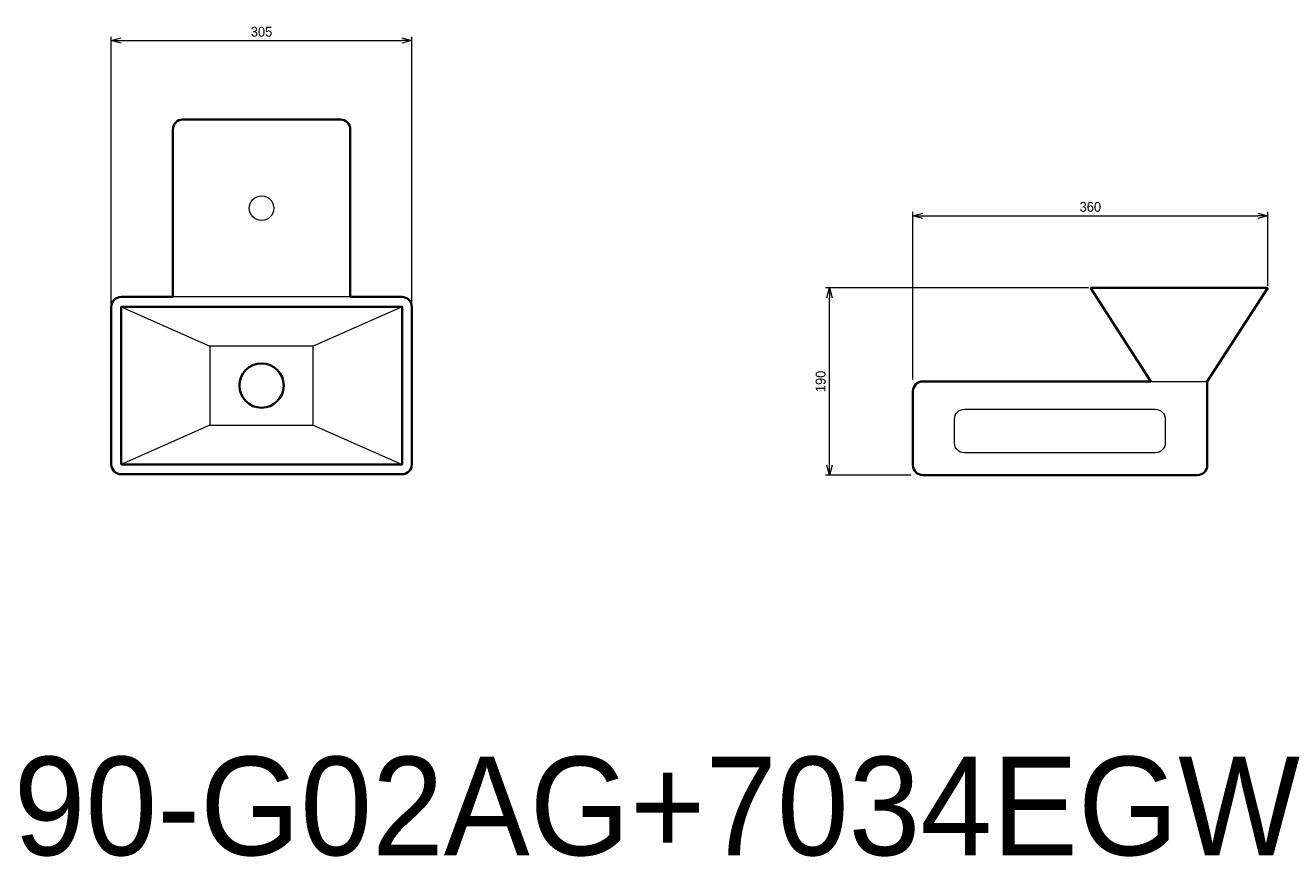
# Model space of a CAD drawing. Header units: millimetres. Extents: x 647 to 1931, y 192 to 1037.
import ezdxf

# ---------------------------------------------------------------- set-up
doc = ezdxf.new("R2010")
doc.units = ezdxf.units.MM
doc.header["$LTSCALE"] = 0.3
for name, color, linetype, lineweight in [('実線', 3, 'Continuous', 35), ('寸法', 2, 'Continuous', 18), ('寸法 @ 4', 2, 'Continuous', 18), ('細線', 7, 'Continuous', 18)]:
    doc.layers.add(name, color=color, linetype=linetype, lineweight=lineweight)
doc.styles.add('MS Pゴシック', font='txt')
doc.styles.get("Standard").update_dxf_attribs({"font": 'txt.shx', "bigfont": 'bigfont.shx'})
doc.dimstyles.new('MyDim S＝1：4', dxfattribs={"dimtxt": 2.5, "dimasz": 2.5, "dimexe": 1, "dimexo": 0.5, "dimgap": 1, "dimtad": 3, "dimdsep": 46, "dimtxsty": 'MS Pゴシック', "dimblk": 'OPEN30', "dimcen": 0, "dimclrd": 256, "dimclre": 256, "dimclrt": 256, "dimazin": 2, "dimtfac": 1, "dimtmove": 0, "dimatfit": 3, "dimldrblk": 'OPEN30', "dimfxl": 1, "dimlwd": 18, "dimlwe": 18, "dimarcsym": 0})

# ---------------------------------------------------------------- blocks, each defined once
blk = doc.blocks.new('_Open30')
at = {"color": 0, "lineweight": -2}
for p, q in [((-1, 0.27), (0, 0)), ((0, 0), (-1, -0.27)), ((0, 0), (-1, 0))]:
    blk.add_line(p, q, dxfattribs=at)
blk = doc.blocks.new('*D10')
at = {"layer": 'Defpoints', "color": 0, "transparency": 16777216}
for p in [(1462.9, 770.6), (1727.6, 770.6), (1547.6, 580.6)]:
    blk.add_point(p, dxfattribs=at)
at = {"layer": '寸法', "lineweight": 18, "transparency": 16777216}
for p, q in [((1725.6, 770.6), (1458.9, 770.6)), ((1462.9, 590.6), (1462.9, 760.6)), ((1545.6, 580.6), (1458.9, 580.6))]:
    blk.add_line(p, q, dxfattribs=at)
at = {"layer": '寸法', "lineweight": 18, "transparency": 16777216, "xscale": 10, "yscale": 10, "zscale": 10}
for p, rotation in [((1462.9, 770.6), 90), ((1462.9, 580.6), 270)]:
    blk.add_blockref('_Open30', p, dxfattribs=dict(at, rotation=rotation))
at = {"layer": '寸法', "transparency": 16777216, "insert": (1453.9, 675.6), "char_height": 10, "attachment_point": 5, "rotation": 90, "style": 'MS Pゴシック'}
blk.add_mtext('190', dxfattribs=at)
blk = doc.blocks.new('*D11')
at = {"layer": 'Defpoints', "color": 0, "transparency": 16777216}
for p in [(1907.6, 843.7), (1907.6, 770.6), (1547.6, 675.6)]:
    blk.add_point(p, dxfattribs=at)
at = {"layer": '寸法', "lineweight": 18, "transparency": 16777216}
for p, q in [((1547.6, 677.6), (1547.6, 847.7)), ((1907.6, 772.6), (1907.6, 847.7)), ((1557.6, 843.7), (1897.6, 843.7))]:
    blk.add_line(p, q, dxfattribs=at)
at = {"layer": '寸法', "lineweight": 18, "transparency": 16777216, "xscale": 10, "yscale": 10, "zscale": 10, "rotation": 180}
blk.add_blockref('_Open30', (1547.6, 843.7), dxfattribs=at)
at = {"layer": '寸法', "lineweight": 18, "transparency": 16777216, "xscale": 10, "yscale": 10, "zscale": 10}
blk.add_blockref('_Open30', (1907.6, 843.7), dxfattribs=at)
at = {"layer": '寸法', "transparency": 16777216, "insert": (1727.6, 852.7), "char_height": 10, "attachment_point": 5, "style": 'MS Pゴシック'}
blk.add_mtext('360', dxfattribs=at)
blk = doc.blocks.new('*D12')
at = {"layer": 'Defpoints', "color": 0, "transparency": 16777216}
for p in [(1039, 1021.4), (734, 751.4), (1039, 751.4)]:
    blk.add_point(p, dxfattribs=at)
at = {"layer": '寸法', "lineweight": 18, "transparency": 16777216}
for p, q in [((734, 753.4), (734, 1025.4)), ((744, 1021.4), (1029, 1021.4)), ((1039, 753.4), (1039, 1025.4))]:
    blk.add_line(p, q, dxfattribs=at)
at = {"layer": '寸法', "lineweight": 18, "transparency": 16777216, "xscale": 10, "yscale": 10, "zscale": 10, "rotation": 180}
blk.add_blockref('_Open30', (734, 1021.4), dxfattribs=at)
at = {"layer": '寸法', "lineweight": 18, "transparency": 16777216, "xscale": 10, "yscale": 10, "zscale": 10}
blk.add_blockref('_Open30', (1039, 1021.4), dxfattribs=at)
at = {"layer": '寸法', "transparency": 16777216, "insert": (886.5, 1030.4), "char_height": 10, "attachment_point": 5, "style": 'MS Pゴシック'}
blk.add_mtext('305', dxfattribs=at)

msp = doc.modelspace()

# ---------------------------------------------------------------- linework, layer by layer
at = {"layer": '実線'}
for p, q in [((966.548, 941.392), (806.548, 941.392)), ((796.548, 761.392), (796.548, 931.392)), ((976.548, 761.392), (976.548, 931.392)), ((1727.618, 770.625), (1907.618, 770.625)), ((1788.954, 675.625), (1727.618, 770.625)), ((1846.281, 675.625), (1907.618, 770.625)), ((1557.618, 675.625), (1788.954, 675.625)), ((1846.281, 590.625), (1846.281, 675.625)), ((1547.618, 665.625), (1547.618, 590.625)), ((1557.618, 580.625), (1836.281, 580.625))]:
    msp.add_line(p, q, dxfattribs=at)
for points in [[(796.548, 761.392), (744.048, 761.392, 0.41421356), (734.048, 751.392), (734.048, 591.392, 0.41421356), (744.048, 581.392)], [(744.048, 581.392), (1029.048, 581.392, 0.41421356), (1039.048, 591.392), (1039.048, 751.392, 0.41421356), (1029.048, 761.392), (976.548, 761.392)]]:
    msp.add_lwpolyline(points, format="xyb", dxfattribs=at)
msp.add_lwpolyline([(744.048, 591.392), (1029.048, 591.392), (1029.048, 751.392), (744.048, 751.392)], close=True, dxfattribs=at)
msp.add_circle((886.548, 671.392), 22.5, dxfattribs=at)
for centre, start, end in [((806.548, 931.392), 90, 180), ((966.548, 931.392), 0, 90), ((1557.618, 665.625), 90, 180), ((1557.618, 590.625), 180, 270), ((1836.281, 590.625), 270, 0)]:
    msp.add_arc(centre, 10, start, end, dxfattribs=at)
at = {"layer": '細線'}
for p, q in [((744.048, 751.392), (834.048, 711.392)), ((1029.048, 751.392), (939.048, 711.392)), ((939.048, 711.392), (834.048, 711.392)), ((834.048, 711.392), (834.048, 631.392)), ((939.048, 631.392), (939.048, 711.392)), ((1788.954, 675.625), (1846.281, 675.625)), ((834.048, 631.392), (744.048, 591.392)), ((834.048, 631.392), (939.048, 631.392)), ((939.048, 631.392), (1029.048, 591.392))]:
    msp.add_line(p, q, dxfattribs=at)
msp.add_lwpolyline([(976.548, 761.392), (796.548, 761.392)], dxfattribs=at)
msp.add_lwpolyline([(1599.765, 647.335), (1793.586, 647.335, -0.41421356), (1803.586, 637.335), (1803.586, 613.154, -0.41421356), (1793.586, 603.154), (1599.765, 603.154, -0.41421356), (1589.765, 613.154), (1589.765, 637.335, -0.41421356)], format="xyb", close=True, dxfattribs=at)
msp.add_circle((886.548, 851.392), 12.5, dxfattribs=at)

# ---------------------------------------------------------------- texts
at = {"layer": '細線', "insert": (1287.687, 244.122), "char_height": 100, "width": 1365.42328, "attachment_point": 5}
msp.add_mtext('{\\fMS PMincho|b0|i0|c128|p18;90-G02AG+7034EGW}', dxfattribs=at)

# ---------------------------------------------------------------- dimensions: what is measured, and where the dimension line sits
at = {"layer": '寸法 @ 4'}
for base, p1, p2, picture, middle in [((1039.048, 1021.408), (734.048, 751.392), (1039.048, 751.392), '*D12', (886.548, 1030.408)), ((1907.618, 843.691), (1547.618, 675.625), (1907.618, 770.625), '*D11', (1727.618, 852.691))]:
    dim = msp.add_linear_dim(base=base, p1=p1, p2=p2, dimstyle='MyDim S＝1：4', override={"dimscale": 4, "dimtix": 0, "dimtofl": 1, "dimtmove": 0, "dimatfit": 3}, dxfattribs=at)
    dim.commit()
    dim.dimension.update_dxf_attribs({"geometry": picture, "text_midpoint": middle})
dim = msp.add_linear_dim(base=(1462.883, 770.625), p1=(1547.618, 580.625), p2=(1727.618, 770.625), angle=90, dimstyle='MyDim S＝1：4', override={"dimscale": 4, "dimtix": 0, "dimtofl": 1, "dimtmove": 0, "dimatfit": 3}, dxfattribs=at)
dim.commit()
dim.dimension.update_dxf_attribs({"geometry": '*D10', "text_midpoint": (1453.883, 675.625)})

doc.saveas('drawing.dxf')
